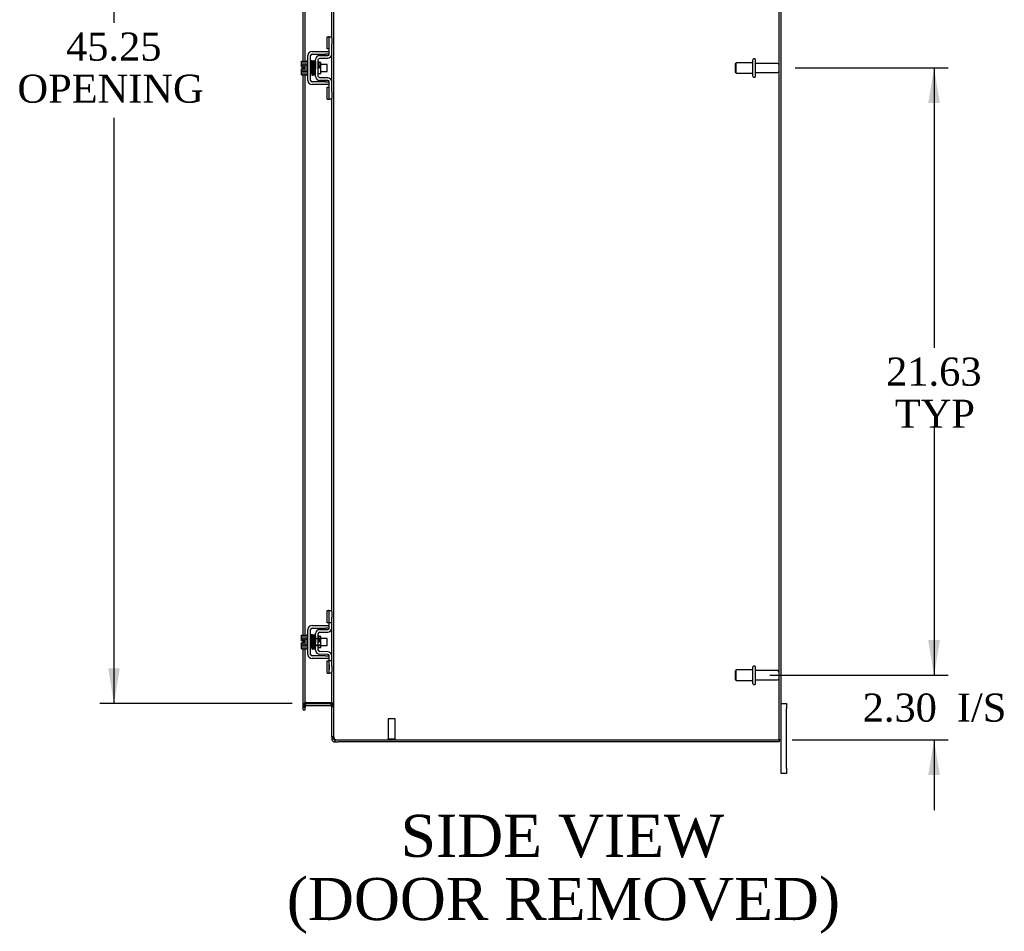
# Model space of a CAD drawing. Header units: inches. Extents: x 9 to 238, y 4 to 159.
# Tile 6 of 10: x 123 to 158, y 44 to 76. Entities that reach past the tile are written whole.
import ezdxf
from ezdxf.enums import TextEntityAlignment as Align

# ---------------------------------------------------------------- set-up
doc = ezdxf.new("R2010")
doc.units = ezdxf.units.IN
doc.header["$MEASUREMENT"] = 0
for name, color, linetype in [('COM42667', 7, 'CONTINUOUS'), ('COM42780', 7, 'CONTINUOUS'), ('COM48466', 7, 'CONTINUOUS'), ('COM70236-4', 7, 'CONTINUOUS'), ('DEFAULT', 7, 'CONTINUOUS'), ('FET07710', 7, 'CONTINUOUS'), ('SCC19011', 7, 'CONTINUOUS'), ('SPR20265', 7, 'CONTINUOUS'), ('STD21878', 7, 'CONTINUOUS'), ('STD26094', 7, 'CONTINUOUS'), ('WAF25035', 7, 'CONTINUOUS')]:
    doc.layers.add(name, color=color, linetype=linetype)
doc.styles.add('SEACAD_TIMES_NEW_ROMAN', font='times.ttf')

# ---------------------------------------------------------------- blocks, each defined once
blk = doc.blocks.new('GDIMGGROUP5')
at = {"layer": 'DEFAULT', "linetype": 'Continuous'}
for points in [[(155.319, 54.122), (154.902, 54.122), (155.11, 52.872)], [(155.319, 49.319), (155.11, 50.569), (154.902, 49.319)]]:
    blk.add_hatch(color=136, dxfattribs=at).paths.add_polyline_path(points)
at = {"layer": 'DEFAULT', "color": 136, "linetype": 'Continuous'}
for p, q in [((155.11, 55.372), (155.11, 52.872)), ((149.258, 52.872), (155.61, 52.872)), ((150.059, 50.569), (155.61, 50.569)), ((155.11, 50.569), (155.11, 48.069))]:
    blk.add_line(p, q, dxfattribs=at)
at = {"layer": 'DEFAULT', "color": 136, "linetype": 'Continuous', "style": 'SEACAD_TIMES_NEW_ROMAN'}
for s, p in [('2.30', (152.568, 52.221)), ('I/S', (155.922, 52.221))]:
    blk.add_text(s, height=1, dxfattribs=at).set_placement(p, align=Align.TOP_LEFT)
blk = doc.blocks.new('GDIMGGROUP6')
at = {"layer": 'DEFAULT', "linetype": 'Continuous'}
for points in [[(155.319, 73.247), (155.11, 74.497), (154.902, 73.247)], [(155.319, 54.122), (154.902, 54.122), (155.11, 52.872)]]:
    blk.add_hatch(color=136, dxfattribs=at).paths.add_polyline_path(points)
at = {"layer": 'DEFAULT', "color": 136, "linetype": 'Continuous'}
for p, q in [((150.167, 74.497), (155.61, 74.497)), ((155.11, 74.497), (155.11, 64.535)), ((155.11, 61.685), (155.11, 52.872)), ((149.258, 52.872), (155.61, 52.872))]:
    blk.add_line(p, q, dxfattribs=at)
at = {"layer": 'DEFAULT', "color": 136, "linetype": 'Continuous', "style": 'SEACAD_TIMES_NEW_ROMAN'}
for s, p in [('21.63', (153.404, 64.185)), ('TYP', (153.712, 62.685))]:
    blk.add_text(s, height=1, dxfattribs=at).set_placement(p, align=Align.TOP_LEFT)
blk = doc.blocks.new('GDIMGGROUP20')
at = {"layer": 'DEFAULT', "linetype": 'Continuous'}
for points in [[(125.707, 95.872), (126.124, 95.872), (125.916, 97.122)], [(125.707, 53.122), (125.916, 51.872), (126.124, 53.122)]]:
    blk.add_hatch(color=136, dxfattribs=at).paths.add_polyline_path(points)
at = {"layer": 'DEFAULT', "color": 136, "linetype": 'Continuous'}
for p, q in [((132.262, 97.122), (125.416, 97.122)), ((125.916, 97.122), (125.916, 76.111)), ((125.916, 72.725), (125.916, 51.872)), ((132.262, 51.872), (125.416, 51.872))]:
    blk.add_line(p, q, dxfattribs=at)
at = {"layer": 'DEFAULT', "color": 136, "linetype": 'Continuous', "style": 'SEACAD_TIMES_NEW_ROMAN'}
for s, p in [('45.25', (124.209, 75.761)), ('OPENING ', (122.479, 74.261))]:
    blk.add_text(s, height=1, dxfattribs=at).set_placement(p, align=Align.TOP_LEFT)

msp = doc.modelspace()

# ---------------------------------------------------------------- linework, layer by layer
at = {"layer": 'COM42667', "color": 7}
for p, q in [((132.965, 75.086), (133.447, 75.086)), ((133.447, 75.086), (133.572, 75.086)), ((132.822, 74.051), (132.822, 74.943)), ((132.917, 74.051), (132.917, 74.943)), ((132.965, 74.991), (133.447, 74.991)), ((133.572, 74.991), (133.447, 74.991)), ((133.447, 74.003), (132.965, 74.003)), ((133.447, 74.003), (133.572, 74.003)), ((133.447, 73.908), (132.965, 73.908)), ((133.572, 73.908), (133.447, 73.908)), ((132.822, 53.613), (132.822, 54.505)), ((132.917, 53.613), (132.917, 54.505)), ((132.965, 54.648), (133.447, 54.648)), ((132.965, 54.553), (133.447, 54.553)), ((133.447, 54.648), (133.572, 54.648)), ((133.572, 54.553), (133.447, 54.553)), ((133.447, 53.565), (132.965, 53.565)), ((133.447, 53.47), (132.965, 53.47)), ((133.447, 53.565), (133.572, 53.565)), ((133.572, 53.47), (133.447, 53.47))]:
    msp.add_line(p, q, dxfattribs=at)
for centre, radius, start, end in [((132.965, 74.943), 0.143, 90, 180), ((132.965, 74.943), 0.048, 90, 180), ((132.965, 74.051), 0.143, 180, 270), ((132.965, 74.051), 0.048, 180, 270), ((132.965, 54.505), 0.143, 90, 180), ((132.965, 54.505), 0.048, 90, 180), ((132.965, 53.613), 0.143, 180, 270), ((132.965, 53.613), 0.048, 180, 270)]:
    msp.add_arc(centre, radius, start, end, dxfattribs=at)
at = {"layer": 'COM42780', "color": 7}
for p, q in [((133.508, 75.175), (133.508, 75.612)), ((133.508, 75.612), (133.558, 75.612)), ((133.572, 75.612), (133.558, 75.612)), ((133.572, 75.362), (133.572, 75.612)), ((133.572, 75.612), (133.667, 75.612)), ((133.667, 75.566), (133.667, 75.362)), ((133.558, 75.175), (133.508, 75.175)), ((133.558, 75.175), (133.572, 75.175)), ((133.572, 74.99), (133.572, 75.362)), ((133.667, 74.99), (133.667, 75.362)), ((133.095, 74.2), (133.095, 74.794)), ((133.19, 74.2), (133.19, 74.794)), ((133.285, 74.692), (133.219, 74.692)), ((133.236, 74.937), (133.525, 74.942)), ((133.238, 74.842), (133.527, 74.847)), ((133.285, 74.302), (133.285, 74.692)), ((133.19, 74.302), (133.285, 74.302)), ((133.525, 74.052), (133.236, 74.057)), ((133.527, 74.147), (133.238, 74.152)), ((133.572, 73.632), (133.572, 74.004)), ((133.667, 73.632), (133.667, 74.004)), ((133.508, 73.382), (133.508, 73.819)), ((133.508, 73.819), (133.558, 73.819)), ((133.572, 73.819), (133.558, 73.819)), ((133.572, 73.382), (133.572, 73.632)), ((133.667, 73.632), (133.667, 73.428)), ((133.508, 73.382), (133.558, 73.382)), ((133.558, 73.382), (133.572, 73.382)), ((133.667, 73.382), (133.572, 73.382)), ((133.508, 54.737), (133.508, 55.174)), ((133.508, 55.174), (133.558, 55.174)), ((133.572, 55.174), (133.558, 55.174)), ((133.572, 54.924), (133.572, 55.174)), ((133.572, 55.174), (133.667, 55.174)), ((133.575, 54.737), (133.575, 55.174)), ((133.667, 55.128), (133.667, 54.924)), ((133.558, 54.737), (133.508, 54.737)), ((133.558, 54.737), (133.572, 54.737)), ((133.572, 54.552), (133.572, 54.924)), ((133.667, 54.737), (133.572, 54.737)), ((133.667, 54.552), (133.667, 54.924)), ((133.095, 53.762), (133.095, 54.356)), ((133.19, 53.762), (133.19, 54.356)), ((133.236, 54.499), (133.525, 54.504)), ((133.238, 54.404), (133.527, 54.409)), ((133.095, 54.184), (133.285, 54.184)), ((133.285, 54.166), (133.095, 54.166)), ((133.219, 54.254), (133.19, 54.254)), ((133.285, 54.254), (133.219, 54.254)), ((133.285, 53.864), (133.285, 54.254)), ((133.095, 53.953), (133.285, 53.953)), ((133.095, 53.934), (133.285, 53.934)), ((133.19, 53.864), (133.285, 53.864)), ((133.527, 53.709), (133.238, 53.714)), ((133.525, 53.614), (133.236, 53.619)), ((133.508, 52.944), (133.508, 53.381)), ((133.508, 53.381), (133.558, 53.381)), ((133.572, 53.381), (133.558, 53.381)), ((133.572, 53.194), (133.572, 53.566)), ((133.667, 53.381), (133.572, 53.381)), ((133.575, 52.944), (133.575, 53.381)), ((133.667, 53.194), (133.667, 53.566)), ((133.508, 52.944), (133.558, 52.944)), ((133.558, 52.944), (133.572, 52.944)), ((133.573, 53.249), (133.572, 53.249)), ((133.573, 53.219), (133.572, 53.219)), ((133.572, 52.944), (133.572, 53.194)), ((133.573, 53.14), (133.572, 53.14)), ((133.573, 53.134), (133.572, 53.134)), ((133.573, 53.109), (133.572, 53.109)), ((133.573, 53.076), (133.572, 53.076)), ((133.667, 52.944), (133.572, 52.944)), ((133.573, 53.249), (133.573, 53.134)), ((133.573, 53.134), (133.573, 53.109)), ((133.573, 53.109), (133.573, 53.076)), ((133.667, 53.194), (133.667, 52.99))]:
    msp.add_line(p, q, dxfattribs=at)
for centre, radius, start, end in [((133.238, 74.794), 0.143, 91, 180), ((133.238, 74.794), 0.048, 91, 180), ((133.524, 74.99), 0.048, 271, 0), ((133.524, 74.99), 0.143, 271, 0), ((133.238, 74.2), 0.143, 180, 269), ((133.238, 74.2), 0.048, 180, 269), ((133.524, 74.004), 0.048, 0, 89), ((133.524, 74.004), 0.143, 0, 89), ((133.238, 54.356), 0.143, 91, 180), ((133.238, 54.356), 0.048, 91, 180), ((133.524, 54.552), 0.048, 271, 0), ((133.524, 54.552), 0.143, 271, 0), ((133.238, 53.762), 0.143, 180, 269), ((133.238, 53.762), 0.048, 180, 269), ((133.524, 53.566), 0.143, 0, 89), ((133.524, 53.566), 0.048, 0, 89)]:
    msp.add_arc(centre, radius, start, end, dxfattribs=at)
at = {"layer": 'COM48466', "color": 7}
for p, q in [((133.739, 50.674), (133.739, 98.32)), ((149.595, 50.569), (149.595, 98.425)), ((149.667, 50.569), (149.667, 98.425)), ((133.667, 75.566), (133.667, 93.866)), ((132.654, 74.738), (132.654, 79.49)), ((132.726, 74.738), (132.726, 79.475)), ((132.654, 74.531), (132.654, 74.738)), ((132.726, 74.256), (132.726, 74.738)), ((133.667, 74.004), (133.667, 74.99)), ((132.654, 74.463), (132.654, 74.531)), ((132.654, 74.256), (132.654, 74.463)), ((132.654, 54.3), (132.654, 74.256)), ((132.726, 54.3), (132.726, 74.256)), ((133.667, 55.128), (133.667, 73.428)), ((133.667, 53.566), (133.667, 54.552)), ((132.654, 54.093), (132.654, 54.3)), ((132.654, 54.025), (132.654, 54.093)), ((132.654, 53.818), (132.654, 54.025)), ((132.726, 53.818), (132.726, 54.3)), ((132.654, 51.777), (132.654, 53.818)), ((132.726, 51.777), (132.726, 53.818)), ((133.667, 50.674), (133.667, 52.99)), ((132.75, 51.897), (132.726, 51.897)), ((132.762, 51.897), (132.75, 51.897)), ((132.762, 51.897), (133.631, 51.897)), ((133.641, 51.897), (133.631, 51.897)), ((133.641, 51.897), (133.662, 51.897)), ((132.726, 51.812), (132.654, 51.812)), ((132.654, 51.737), (132.654, 51.777)), ((132.654, 51.737), (132.726, 51.737)), ((132.726, 51.777), (132.726, 51.737)), ((133.667, 51.823), (133.739, 51.823)), ((133.739, 50.674), (133.667, 50.674)), ((133.745, 50.642), (133.739, 50.674)), ((133.893, 50.569), (149.559, 50.569)), ((149.667, 50.569), (149.559, 50.569))]:
    msp.add_line(p, q, dxfattribs=at)
for centre, radius, start, end in [((132.915, 51.805), 0.189, 150.8133, 177.7601), ((133.525, 51.815), 0.142, 3.3442, 35.3106), ((133.715, 50.678), 0.0474, 184.5956, 230.4649), ((133.836, 50.674), 0.0967, 199.5275, 231.0208), ((133.893, 50.819), 0.25, 241.8454, 270)]:
    msp.add_arc(centre, radius, start, end, dxfattribs=at)
for points, knots in [([(132.726, 51.897), (132.716, 51.89), (132.706, 51.883), (132.688, 51.869), (132.68, 51.862), (132.668, 51.848), (132.663, 51.841), (132.656, 51.826), (132.654, 51.819), (132.654, 51.812)], [0, 0, 0, 0, 0.25, 0.25, 0.5, 0.5, 0.75, 0.75, 1, 1, 1, 1]), ([(133.739, 51.823), (133.739, 51.829), (133.738, 51.835), (133.73, 51.848), (133.725, 51.854), (133.711, 51.866), (133.702, 51.872), (133.683, 51.885), (133.673, 51.891), (133.662, 51.897)], [0, 0, 0, 0, 0.25, 0.25, 0.5, 0.5, 0.75, 0.75, 1, 1, 1, 1]), ([(133.684, 50.642), (133.686, 50.641), (133.688, 50.638), (133.692, 50.635), (133.696, 50.632), (133.7, 50.629), (133.705, 50.626), (133.71, 50.624), (133.715, 50.621), (133.723, 50.617), (133.733, 50.613), (133.745, 50.608), (133.756, 50.605), (133.766, 50.602), (133.772, 50.6), (133.775, 50.599)], [0, 0, 0, 0, 0.058508, 0.117588, 0.177234, 0.23744, 0.298196, 0.359495, 0.421327, 0.483683, 0.609872, 0.738031, 0.824554, 0.911887, 1, 1, 1, 1])]:
    msp.add_open_spline(points, degree=3, knots=knots, dxfattribs=at)
at = {"layer": 'COM70236-4', "color": 7}
for p, q in [((132.726, 51.764), (132.654, 51.764)), ((132.654, 51.713), (132.654, 51.737)), ((132.654, 51.642), (132.654, 51.713)), ((132.654, 51.642), (132.726, 51.642)), ((132.732, 51.849), (132.726, 51.866)), ((132.726, 51.713), (132.726, 51.737)), ((132.726, 51.642), (132.726, 51.713)), ((132.75, 51.798), (132.732, 51.849)), ((132.762, 51.872), (133.631, 51.872)), ((132.762, 51.8), (133.631, 51.8)), ((133.641, 51.799), (133.66, 51.861)), ((133.66, 51.861), (133.662, 51.868)), ((133.667, 51.764), (133.739, 51.764)), ((133.667, 50.674), (133.667, 50.605)), ((133.739, 50.605), (133.667, 50.605)), ((133.739, 50.674), (133.739, 50.605)), ((133.739, 50.605), (133.745, 50.586)), ((133.775, 50.569), (133.775, 50.497)), ((133.775, 50.569), (133.893, 50.569)), ((133.775, 50.497), (133.893, 50.497)), ((149.595, 50.497), (133.893, 50.497)), ((149.595, 50.569), (149.595, 50.497))]:
    msp.add_line(p, q, dxfattribs=at)
for centre, radius, start, end in [((132.762, 51.764), 0.108, 109.7821, 180), ((132.762, 51.764), 0.108, 102.9987, 109.7821), ((132.762, 51.764), 0.036, 109.7821, 180), ((132.762, 51.764), 0.108, 90, 102.9987), ((132.762, 51.764), 0.036, 90, 109.7821), ((133.631, 51.764), 0.108, 73.7795, 90), ((133.631, 51.764), 0.036, 73.7795, 90), ((133.631, 51.764), 0.036, 0, 73.7795), ((133.631, 51.764), 0.108, 0, 73.7795), ((133.775, 50.605), 0.108, 180, 212.6431), ((133.775, 50.605), 0.108, 212.6431, 270), ((133.775, 50.605), 0.036, 212.6431, 270)]:
    msp.add_arc(centre, radius, start, end, dxfattribs=at)
at = {"layer": 'FET07710', "color": 7}
for p, q in [((149.667, 51.872), (149.854, 51.872)), ((149.854, 51.872), (149.854, 51.685)), ((149.854, 49.56), (149.854, 51.685)), ((149.667, 49.56), (149.667, 50.569)), ((149.667, 49.372), (149.667, 49.56)), ((149.854, 49.56), (149.854, 49.372)), ((149.854, 49.372), (149.667, 49.372))]:
    msp.add_line(p, q, dxfattribs=at)
at = {"layer": 'SCC19011', "color": 7}
for p, q in [((132.596, 74.738), (132.777, 74.738)), ((132.596, 74.606), (132.596, 74.738)), ((132.596, 74.606), (132.777, 74.606)), ((132.596, 74.531), (132.596, 74.606)), ((132.691, 74.531), (132.596, 74.531)), ((132.596, 74.388), (132.596, 74.463)), ((132.691, 74.463), (132.596, 74.463)), ((132.596, 74.388), (132.777, 74.388)), ((132.596, 74.256), (132.596, 74.388)), ((132.691, 74.463), (132.691, 74.531)), ((132.94, 74.619), (132.917, 74.619)), ((132.917, 74.375), (132.949, 74.375)), ((132.99, 74.619), (132.975, 74.619)), ((132.984, 74.375), (132.999, 74.375)), ((133.04, 74.619), (133.025, 74.619)), ((133.034, 74.375), (133.049, 74.375)), ((133.09, 74.619), (133.075, 74.619)), ((133.084, 74.375), (133.095, 74.375)), ((133.509, 74.619), (133.285, 74.619)), ((133.285, 74.375), (133.509, 74.375)), ((133.509, 74.375), (133.509, 74.619)), ((132.596, 74.256), (132.777, 74.256)), ((132.596, 54.3), (132.777, 54.3)), ((132.596, 54.168), (132.596, 54.3)), ((132.596, 54.168), (132.777, 54.168)), ((132.596, 54.093), (132.596, 54.168)), ((132.691, 54.093), (132.596, 54.093)), ((132.596, 53.95), (132.596, 54.025)), ((132.691, 54.025), (132.596, 54.025)), ((132.691, 54.025), (132.691, 54.093)), ((132.94, 54.181), (132.917, 54.181)), ((132.99, 54.181), (132.975, 54.181)), ((133.04, 54.181), (133.025, 54.181)), ((133.09, 54.181), (133.075, 54.181)), ((133.509, 54.181), (133.285, 54.181)), ((133.509, 53.937), (133.509, 54.181)), ((132.596, 53.95), (132.777, 53.95)), ((132.596, 53.818), (132.596, 53.95)), ((132.596, 53.818), (132.777, 53.818)), ((132.917, 53.937), (132.949, 53.937)), ((132.984, 53.937), (132.999, 53.937)), ((133.034, 53.937), (133.049, 53.937)), ((133.084, 53.937), (133.095, 53.937)), ((133.285, 53.937), (133.509, 53.937))]:
    msp.add_line(p, q, dxfattribs=at)
at = {"layer": 'SPR20265', "color": 7}
for p, q in [((133.194, 74.497), (133.229, 74.497)), ((133.194, 54.059), (133.229, 54.059))]:
    msp.add_line(p, q, dxfattribs=at)
for centre, radius, start, end in [((137.867, 74.32), 4.954, 175.1676, 176.5222), ((133.049, 74.722), 0.0181, 0.2962, 180.6354), ((137.839, 74.321), 4.891, 179.5941, 179.9583), ((137.867, 53.882), 4.954, 175.1676, 176.5222), ((133.049, 54.284), 0.0181, 0.2962, 180.6354), ((137.839, 53.883), 4.891, 179.5941, 179.9583)]:
    msp.add_arc(centre, radius, start, end, dxfattribs=at)
for centre, start_param, end_param in [((132.931, 74.325), 0, 2.474646), ((132.931, 74.325), 3.808539, 6.283185), ((132.931, 53.887), 0, 2.474646), ((132.931, 53.887), 3.808539, 6.283185)]:
    msp.add_ellipse(centre, major_axis=(0.0175, 0), ratio=0.707107, start_param=start_param, end_param=end_param, dxfattribs=at)
for points, knots in [([(132.966, 74.739), (132.966, 74.74), (132.966, 74.741), (132.966, 74.743), (132.965, 74.746), (132.963, 74.748), (132.961, 74.751), (132.958, 74.753), (132.955, 74.754), (132.951, 74.755), (132.945, 74.755), (132.937, 74.751), (132.932, 74.743), (132.931, 74.737), (132.93, 74.733)], [0.0247586, 0.0247586, 0.0247586, 0.0247586, 0.0394799, 0.0780267, 0.1170502, 0.1577954, 0.2011902, 0.2478129, 0.2979655, 0.3517973, 0.4729948, 0.6248981, 0.8034762, 1, 1, 1, 1]), ([(132.932, 74.734), (132.933, 74.734), (132.934, 74.732), (132.937, 74.701), (132.939, 74.647), (132.941, 74.591), (132.943, 74.544), (132.945, 74.494), (132.946, 74.443), (132.948, 74.394), (132.95, 74.349), (132.952, 74.31), (132.953, 74.28), (132.955, 74.261), (132.956, 74.259), (132.957, 74.259)], [0.041658, 0.041658, 0.041658, 0.041658, 0.1062331, 0.2177365, 0.3345116, 0.3951575, 0.4571173, 0.5204025, 0.5850154, 0.650919, 0.7181243, 0.7866617, 0.856475, 0.927577, 0.9945625, 0.9945625, 0.9945625, 0.9945625]), ([(132.992, 74.263), (132.991, 74.264), (132.989, 74.269), (132.986, 74.313), (132.984, 74.372), (132.982, 74.431), (132.98, 74.479), (132.978, 74.529), (132.977, 74.58), (132.975, 74.627), (132.973, 74.67), (132.971, 74.705), (132.969, 74.729), (132.968, 74.74), (132.967, 74.741), (132.966, 74.741)], [0.0084013, 0.0084013, 0.0084013, 0.0084013, 0.1047673, 0.2149815, 0.3308118, 0.3911182, 0.4528716, 0.5160814, 0.5807303, 0.6468516, 0.7144807, 0.783578, 0.8541849, 0.926338, 0.9626406, 0.9626406, 0.9626406, 0.9626406]), ([(132.981, 74.732), (132.98, 74.728), (132.978, 74.706), (132.976, 74.664), (132.975, 74.637), (132.975, 74.636)], [0.1075026, 0.1075026, 0.1075026, 0.1075026, 0.219859, 0.336958, 0.3455788, 0.3455788, 0.3455788, 0.3455788]), ([(133.019, 74.722), (133.019, 74.728), (133.018, 74.735), (133.011, 74.743), (133.005, 74.746), (133, 74.747), (132.997, 74.747), (132.993, 74.746), (132.99, 74.744), (132.987, 74.741), (132.984, 74.737), (132.983, 74.733), (132.983, 74.731), (132.983, 74.729)], [0, 0, 0, 0, 0.337377, 0.476585, 0.593946, 0.643993, 0.690857, 0.738213, 0.787078, 0.837877, 0.890521, 0.944659, 1, 1, 1, 1]), ([(132.984, 74.725), (132.985, 74.716), (132.986, 74.701), (132.989, 74.646), (132.992, 74.576), (132.994, 74.496), (132.997, 74.416), (133, 74.346), (133.003, 74.293), (133.005, 74.278), (133.006, 74.27)], [0, 0, 0, 0, 0.125356, 0.250547, 0.375714, 0.500726, 0.625702, 0.75054, 0.875328, 1, 1, 1, 1]), ([(133.04, 74.273), (133.039, 74.28), (133.038, 74.294), (133.035, 74.347), (133.032, 74.416), (133.029, 74.496), (133.027, 74.576), (133.024, 74.647), (133.021, 74.702), (133.019, 74.718), (133.018, 74.727)], [0, 0, 0, 0, 0.123677, 0.247763, 0.372182, 0.497025, 0.622181, 0.747773, 0.873664, 1, 1, 1, 1]), ([(133.032, 74.724), (133.031, 74.721), (133.029, 74.715), (133.027, 74.676), (133.025, 74.644), (133.025, 74.633)], [0, 0, 0, 0, 0.1069729, 0.2190176, 0.2772299, 0.2772299, 0.2772299, 0.2772299]), ([(133.032, 74.72), (133.033, 74.718), (133.035, 74.713), (133.038, 74.669), (133.041, 74.6), (133.043, 74.526), (133.046, 74.464), (133.047, 74.418), (133.049, 74.374), (133.051, 74.335), (133.053, 74.303), (133.055, 74.281), (133.056, 74.272), (133.057, 74.272), (133.057, 74.272)], [0.0031575, 0.0031575, 0.0031575, 0.0031575, 0.106276, 0.2177664, 0.3343795, 0.4562757, 0.5195077, 0.5840716, 0.6500082, 0.7172741, 0.7858907, 0.8559002, 0.9272657, 0.9562295, 0.9562295, 0.9562295, 0.9562295]), ([(133.091, 74.281), (133.091, 74.28), (133.09, 74.282), (133.087, 74.308), (133.085, 74.357), (133.083, 74.407), (133.081, 74.45), (133.079, 74.497), (133.078, 74.545), (133.076, 74.592), (133.074, 74.635), (133.072, 74.672), (133.071, 74.701), (133.069, 74.721), (133.067, 74.723), (133.067, 74.724)], [0.0493682, 0.0493682, 0.0493682, 0.0493682, 0.1041505, 0.2141198, 0.3297994, 0.3901531, 0.4519694, 0.5152557, 0.5800319, 0.6463064, 0.7140466, 0.7832821, 0.8540388, 0.9262663, 0.9997798, 0.9997798, 0.9997798, 0.9997798]), ([(133.095, 74.732), (133.093, 74.731), (133.088, 74.729), (133.081, 74.719), (133.08, 74.708), (133.077, 74.683), (133.076, 74.652), (133.075, 74.634), (133.075, 74.627)], [0.5049436, 0.5049436, 0.5049436, 0.5049436, 0.5126381, 0.5301382, 0.5631975, 0.6133029, 0.6453829, 0.6655854, 0.6655854, 0.6655854, 0.6655854]), ([(133.085, 74.704), (133.085, 74.704), (133.086, 74.697), (133.087, 74.674), (133.089, 74.635), (133.091, 74.593), (133.093, 74.539), (133.094, 74.496), (133.095, 74.473), (133.095, 74.47)], [0.5252176, 0.5252176, 0.5252176, 0.5252176, 0.5500519, 0.604828, 0.6390024, 0.6775462, 0.720453, 0.7677407, 0.7732337, 0.7732337, 0.7732337, 0.7732337]), ([(133.217, 74.699), (133.217, 74.701), (133.217, 74.703), (133.215, 74.707), (133.213, 74.711), (133.21, 74.713), (133.206, 74.715), (133.201, 74.717), (133.196, 74.716), (133.192, 74.715), (133.19, 74.714)], [0, 0, 0, 0, 0.0589773, 0.1211115, 0.1849679, 0.2490189, 0.31194, 0.3728411, 0.4898099, 0.5959107, 0.5959107, 0.5959107, 0.5959107]), ([(133.229, 74.497), (133.229, 74.512), (133.228, 74.538), (133.226, 74.579), (133.224, 74.615), (133.223, 74.647), (133.221, 74.673), (133.219, 74.691), (133.218, 74.701), (133.217, 74.701), (133.217, 74.701)], [0, 0, 0, 0, 0.1236932, 0.2477957, 0.3722334, 0.4970307, 0.6222178, 0.7477992, 0.8737106, 0.9604174, 0.9604174, 0.9604174, 0.9604174]), ([(132.992, 74.259), (132.993, 74.262), (132.995, 74.27), (132.997, 74.312), (132.999, 74.347), (132.999, 74.359)], [0, 0, 0, 0, 0.1087369, 0.2223139, 0.2823724, 0.2823724, 0.2823724, 0.2823724]), ([(133.043, 74.268), (133.044, 74.273), (133.046, 74.295), (133.048, 74.337), (133.049, 74.364), (133.05, 74.366)], [0.1097302, 0.1097302, 0.1097302, 0.1097302, 0.2224256, 0.3403895, 0.3502806, 0.3502806, 0.3502806, 0.3502806]), ([(133.19, 74.594), (133.191, 74.589), (133.191, 74.571), (133.193, 74.538), (133.194, 74.512), (133.194, 74.497)], [0.6947227, 0.6947227, 0.6947227, 0.6947227, 0.7496304, 0.874808, 1, 1, 1, 1]), ([(132.957, 74.26), (132.957, 74.259), (132.957, 74.256), (132.958, 74.252), (132.961, 74.249), (132.965, 74.245), (132.971, 74.243), (132.978, 74.243), (132.984, 74.245), (132.989, 74.25), (132.992, 74.256), (132.993, 74.259), (132.993, 74.261)], [0, 0, 0, 0, 0.065589, 0.134096, 0.204, 0.273642, 0.405923, 0.527776, 0.652215, 0.775569, 0.89228, 1, 1, 1, 1]), ([(133.005, 74.275), (133.005, 74.269), (133.006, 74.263), (133.013, 74.255), (133.019, 74.252), (133.024, 74.251), (133.027, 74.251), (133.031, 74.252), (133.034, 74.254), (133.037, 74.257), (133.04, 74.261), (133.041, 74.265), (133.041, 74.267), (133.041, 74.269)], [0, 0, 0, 0, 0.324319, 0.462115, 0.581304, 0.633213, 0.682431, 0.732423, 0.783847, 0.836789, 0.89085, 0.94542, 1, 1, 1, 1]), ([(133.058, 74.273), (133.058, 74.273), (133.058, 74.271), (133.059, 74.268), (133.061, 74.265), (133.063, 74.263), (133.065, 74.261), (133.069, 74.26), (133.073, 74.259), (133.079, 74.259), (133.087, 74.263), (133.092, 74.272), (133.093, 74.278), (133.094, 74.282)], [0.0423433, 0.0423433, 0.0423433, 0.0423433, 0.0780693, 0.1166064, 0.1566075, 0.1991192, 0.2448555, 0.2942488, 0.3475582, 0.468612, 0.6213089, 0.801496, 1, 1, 1, 1]), ([(133.191, 74.285), (133.192, 74.288), (133.193, 74.294), (133.194, 74.301), (133.195, 74.304)], [0.53014438, 0.53014438, 0.53014438, 0.53014438, 0.5577634, 0.5731101, 0.5731101, 0.5731101, 0.5731101]), ([(132.966, 54.301), (132.966, 54.302), (132.966, 54.303), (132.966, 54.305), (132.965, 54.308), (132.963, 54.31), (132.961, 54.313), (132.958, 54.315), (132.955, 54.316), (132.951, 54.317), (132.945, 54.317), (132.937, 54.313), (132.932, 54.305), (132.931, 54.299), (132.93, 54.295)], [0.0247586, 0.0247586, 0.0247586, 0.0247586, 0.0394799, 0.0780267, 0.1170502, 0.1577954, 0.2011902, 0.2478129, 0.2979655, 0.3517973, 0.4729948, 0.6248981, 0.8034762, 1, 1, 1, 1]), ([(132.932, 54.296), (132.933, 54.296), (132.934, 54.294), (132.937, 54.263), (132.939, 54.209), (132.941, 54.153), (132.943, 54.106), (132.945, 54.056), (132.946, 54.005), (132.948, 53.956), (132.95, 53.911), (132.952, 53.872), (132.953, 53.842), (132.955, 53.823), (132.956, 53.821), (132.957, 53.821)], [0.041658, 0.041658, 0.041658, 0.041658, 0.1062331, 0.2177365, 0.3345116, 0.3951575, 0.4571173, 0.5204025, 0.5850154, 0.650919, 0.7181243, 0.7866617, 0.856475, 0.927577, 0.9945625, 0.9945625, 0.9945625, 0.9945625]), ([(132.992, 53.825), (132.991, 53.826), (132.989, 53.831), (132.986, 53.875), (132.984, 53.934), (132.982, 53.993), (132.98, 54.041), (132.978, 54.091), (132.977, 54.142), (132.975, 54.189), (132.973, 54.232), (132.971, 54.267), (132.969, 54.291), (132.968, 54.302), (132.967, 54.303), (132.966, 54.303)], [0.0084013, 0.0084013, 0.0084013, 0.0084013, 0.1047673, 0.2149815, 0.3308118, 0.3911182, 0.4528716, 0.5160814, 0.5807303, 0.6468516, 0.7144807, 0.783578, 0.8541849, 0.926338, 0.9626406, 0.9626406, 0.9626406, 0.9626406]), ([(132.981, 54.294), (132.98, 54.29), (132.978, 54.268), (132.976, 54.226), (132.975, 54.199), (132.975, 54.198)], [0.1075026, 0.1075026, 0.1075026, 0.1075026, 0.219859, 0.336958, 0.3455788, 0.3455788, 0.3455788, 0.3455788]), ([(133.019, 54.284), (133.019, 54.29), (133.018, 54.297), (133.011, 54.305), (133.005, 54.308), (133, 54.309), (132.997, 54.309), (132.993, 54.308), (132.99, 54.306), (132.987, 54.303), (132.984, 54.299), (132.983, 54.295), (132.983, 54.293), (132.983, 54.291)], [0, 0, 0, 0, 0.337377, 0.476585, 0.593946, 0.643993, 0.690857, 0.738213, 0.787078, 0.837877, 0.890521, 0.944659, 1, 1, 1, 1]), ([(132.984, 54.287), (132.985, 54.278), (132.986, 54.263), (132.989, 54.208), (132.992, 54.138), (132.994, 54.058), (132.997, 53.978), (133, 53.908), (133.003, 53.855), (133.005, 53.84), (133.006, 53.832)], [0, 0, 0, 0, 0.125356, 0.250547, 0.375714, 0.500726, 0.625702, 0.75054, 0.875328, 1, 1, 1, 1]), ([(133.04, 53.835), (133.039, 53.842), (133.038, 53.856), (133.035, 53.909), (133.032, 53.978), (133.029, 54.058), (133.027, 54.138), (133.024, 54.209), (133.021, 54.264), (133.019, 54.28), (133.018, 54.289)], [0, 0, 0, 0, 0.123677, 0.247763, 0.372182, 0.497025, 0.622181, 0.747773, 0.873664, 1, 1, 1, 1]), ([(133.032, 54.286), (133.031, 54.283), (133.029, 54.277), (133.027, 54.238), (133.025, 54.206), (133.025, 54.195)], [0, 0, 0, 0, 0.1069729, 0.2190176, 0.2772299, 0.2772299, 0.2772299, 0.2772299]), ([(133.032, 54.282), (133.033, 54.28), (133.035, 54.275), (133.038, 54.231), (133.041, 54.162), (133.043, 54.088), (133.046, 54.026), (133.047, 53.98), (133.049, 53.936), (133.051, 53.897), (133.053, 53.865), (133.055, 53.843), (133.056, 53.834), (133.057, 53.834), (133.057, 53.834)], [0.0031575, 0.0031575, 0.0031575, 0.0031575, 0.106276, 0.2177664, 0.3343795, 0.4562757, 0.5195077, 0.5840716, 0.6500082, 0.7172741, 0.7858907, 0.8559002, 0.9272657, 0.9562295, 0.9562295, 0.9562295, 0.9562295]), ([(133.091, 53.843), (133.091, 53.842), (133.09, 53.844), (133.087, 53.87), (133.085, 53.919), (133.083, 53.969), (133.081, 54.012), (133.079, 54.059), (133.078, 54.107), (133.076, 54.154), (133.074, 54.197), (133.072, 54.234), (133.071, 54.263), (133.069, 54.283), (133.067, 54.285), (133.067, 54.286)], [0.0493682, 0.0493682, 0.0493682, 0.0493682, 0.1041505, 0.2141198, 0.3297994, 0.3901531, 0.4519694, 0.5152557, 0.5800319, 0.6463064, 0.7140466, 0.7832821, 0.8540388, 0.9262663, 0.9997798, 0.9997798, 0.9997798, 0.9997798]), ([(133.095, 54.294), (133.093, 54.293), (133.088, 54.291), (133.081, 54.281), (133.08, 54.27), (133.077, 54.245), (133.076, 54.214), (133.075, 54.196), (133.075, 54.189)], [0.5049436, 0.5049436, 0.5049436, 0.5049436, 0.5126381, 0.5301382, 0.5631975, 0.6133029, 0.6453829, 0.6655854, 0.6655854, 0.6655854, 0.6655854]), ([(133.085, 54.266), (133.085, 54.266), (133.086, 54.259), (133.087, 54.236), (133.089, 54.197), (133.091, 54.155), (133.093, 54.101), (133.094, 54.058), (133.095, 54.035), (133.095, 54.032)], [0.5252176, 0.5252176, 0.5252176, 0.5252176, 0.5500519, 0.604828, 0.6390024, 0.6775462, 0.720453, 0.7677407, 0.7732337, 0.7732337, 0.7732337, 0.7732337]), ([(133.217, 54.261), (133.217, 54.263), (133.217, 54.265), (133.215, 54.269), (133.213, 54.273), (133.21, 54.275), (133.206, 54.277), (133.201, 54.279), (133.196, 54.278), (133.192, 54.277), (133.19, 54.276)], [0, 0, 0, 0, 0.0589773, 0.1211115, 0.1849679, 0.2490189, 0.31194, 0.3728411, 0.4898099, 0.5959107, 0.5959107, 0.5959107, 0.5959107]), ([(133.19, 54.156), (133.191, 54.151), (133.191, 54.133), (133.193, 54.1), (133.194, 54.074), (133.194, 54.059)], [0.6947964, 0.6947964, 0.6947964, 0.6947964, 0.7496304, 0.874808, 1, 1, 1, 1]), ([(133.229, 54.059), (133.229, 54.074), (133.228, 54.1), (133.226, 54.141), (133.224, 54.177), (133.223, 54.209), (133.221, 54.235), (133.219, 54.253), (133.218, 54.263), (133.217, 54.263), (133.217, 54.263)], [0, 0, 0, 0, 0.1236932, 0.2477957, 0.3722334, 0.4970307, 0.6222178, 0.7477992, 0.8737106, 0.9604174, 0.9604174, 0.9604174, 0.9604174]), ([(132.957, 53.822), (132.957, 53.821), (132.957, 53.818), (132.958, 53.814), (132.961, 53.811), (132.965, 53.807), (132.971, 53.805), (132.978, 53.805), (132.984, 53.807), (132.989, 53.812), (132.992, 53.818), (132.993, 53.821), (132.993, 53.823)], [0, 0, 0, 0, 0.065589, 0.134096, 0.204, 0.273642, 0.405923, 0.527776, 0.652215, 0.775569, 0.89228, 1, 1, 1, 1]), ([(132.992, 53.821), (132.993, 53.824), (132.995, 53.832), (132.997, 53.874), (132.999, 53.909), (132.999, 53.921)], [0, 0, 0, 0, 0.1087369, 0.2223139, 0.2823724, 0.2823724, 0.2823724, 0.2823724]), ([(133.005, 53.837), (133.005, 53.831), (133.006, 53.825), (133.013, 53.817), (133.019, 53.814), (133.024, 53.813), (133.027, 53.813), (133.031, 53.814), (133.034, 53.816), (133.037, 53.819), (133.04, 53.823), (133.041, 53.827), (133.041, 53.829), (133.041, 53.831)], [0, 0, 0, 0, 0.324319, 0.462115, 0.581304, 0.633213, 0.682431, 0.732423, 0.783847, 0.836789, 0.89085, 0.94542, 1, 1, 1, 1]), ([(133.043, 53.83), (133.044, 53.835), (133.046, 53.857), (133.048, 53.899), (133.049, 53.926), (133.05, 53.928)], [0.1089671, 0.1089671, 0.1089671, 0.1089671, 0.2224256, 0.3403895, 0.3502806, 0.3502806, 0.3502806, 0.3502806]), ([(133.058, 53.835), (133.058, 53.835), (133.058, 53.833), (133.059, 53.83), (133.061, 53.827), (133.063, 53.825), (133.065, 53.823), (133.069, 53.822), (133.073, 53.821), (133.079, 53.821), (133.087, 53.825), (133.092, 53.834), (133.093, 53.84), (133.094, 53.844)], [0.0423433, 0.0423433, 0.0423433, 0.0423433, 0.0780693, 0.1166064, 0.1566075, 0.1991192, 0.2448555, 0.2942488, 0.3475582, 0.468612, 0.6213089, 0.801496, 1, 1, 1, 1]), ([(133.191, 53.847), (133.192, 53.85), (133.193, 53.855), (133.194, 53.861), (133.194, 53.863)], [0.53014438, 0.53014438, 0.53014438, 0.53014438, 0.5577634, 0.56769365, 0.56769365, 0.56769365, 0.56769365])]:
    msp.add_open_spline(points, degree=3, knots=knots, dxfattribs=at)
for points in [[(133.093, 74.278), (133.094, 74.283), (133.095, 74.288), (133.095, 74.297)], [(133.093, 53.84), (133.094, 53.845), (133.095, 53.85), (133.095, 53.859)]]:
    msp.add_open_spline(points, degree=3, dxfattribs=at)
at = {"layer": 'STD21878', "color": 7}
for p, q in [((135.924, 51.319), (135.674, 51.319)), ((135.674, 51.319), (135.674, 50.6)), ((135.924, 50.6), (135.924, 51.319)), ((135.94, 50.6), (135.659, 50.6)), ((135.659, 50.6), (135.659, 50.569)), ((135.94, 50.569), (135.94, 50.6))]:
    msp.add_line(p, q, dxfattribs=at)
at = {"layer": 'STD26094', "color": 7}
for p, q in [((148.071, 74.685), (148.033, 74.647)), ((148.071, 74.31), (148.071, 74.685)), ((148.658, 74.685), (148.071, 74.685)), ((148.658, 74.202), (148.658, 74.792)), ((148.728, 74.822), (148.688, 74.822)), ((148.758, 74.202), (148.758, 74.792)), ((149.535, 74.662), (148.758, 74.662)), ((148.033, 74.647), (148.033, 74.347)), ((148.033, 74.347), (148.071, 74.31)), ((148.758, 74.332), (149.535, 74.332)), ((148.071, 74.31), (148.658, 74.31)), ((148.688, 74.172), (148.728, 74.172)), ((148.071, 53.06), (148.033, 53.022)), ((148.033, 53.022), (148.033, 52.722)), ((148.071, 52.685), (148.071, 53.06)), ((148.658, 53.06), (148.071, 53.06)), ((148.658, 52.577), (148.658, 53.167)), ((148.728, 53.197), (148.688, 53.197)), ((148.758, 52.577), (148.758, 53.167)), ((149.535, 53.037), (148.758, 53.037)), ((148.033, 52.722), (148.071, 52.685)), ((148.071, 52.685), (148.658, 52.685)), ((148.758, 52.707), (149.535, 52.707)), ((148.688, 52.547), (148.728, 52.547))]:
    msp.add_line(p, q, dxfattribs=at)
for centre, radius, start, end in [((148.688, 74.792), 0.03, 90, 180), ((148.728, 74.792), 0.03, 0, 90), ((149.535, 74.602), 0.06, 0, 90), ((149.535, 74.392), 0.06, 270, 0), ((148.688, 74.202), 0.03, 180, 270), ((148.728, 74.202), 0.03, 270, 0), ((148.688, 53.167), 0.03, 90, 180), ((148.728, 53.167), 0.03, 0, 90), ((149.535, 52.977), 0.06, 0, 90), ((149.535, 52.767), 0.06, 270, 0), ((148.688, 52.577), 0.03, 180, 270), ((148.728, 52.577), 0.03, 270, 0)]:
    msp.add_arc(centre, radius, start, end, dxfattribs=at)
at = {"layer": 'WAF25035', "color": 7}
for p, q in [((132.777, 74.747), (132.777, 74.247)), ((132.822, 74.747), (132.777, 74.747)), ((132.777, 74.247), (132.822, 74.247)), ((132.777, 54.309), (132.777, 53.809)), ((132.822, 54.309), (132.777, 54.309)), ((132.777, 53.809), (132.822, 53.809))]:
    msp.add_line(p, q, dxfattribs=at)

# ---------------------------------------------------------------- block references
at = {"layer": 'DEFAULT', "color": 7}
for name in ['GDIMGGROUP20', 'GDIMGGROUP6', 'GDIMGGROUP5']:
    msp.add_blockref(name, (0, 0), dxfattribs=at)

# ---------------------------------------------------------------- texts
at = {"layer": 'DEFAULT', "color": 7, "style": 'SEACAD_TIMES_NEW_ROMAN'}
for s, p in [('SIDE VIEW', (136.119, 47.905)), ('(DOOR REMOVED)', (132.067, 45.655))]:
    msp.add_text(s, height=1.5, dxfattribs=at).set_placement(p, align=Align.TOP_LEFT)

doc.saveas('drawing.dxf')
